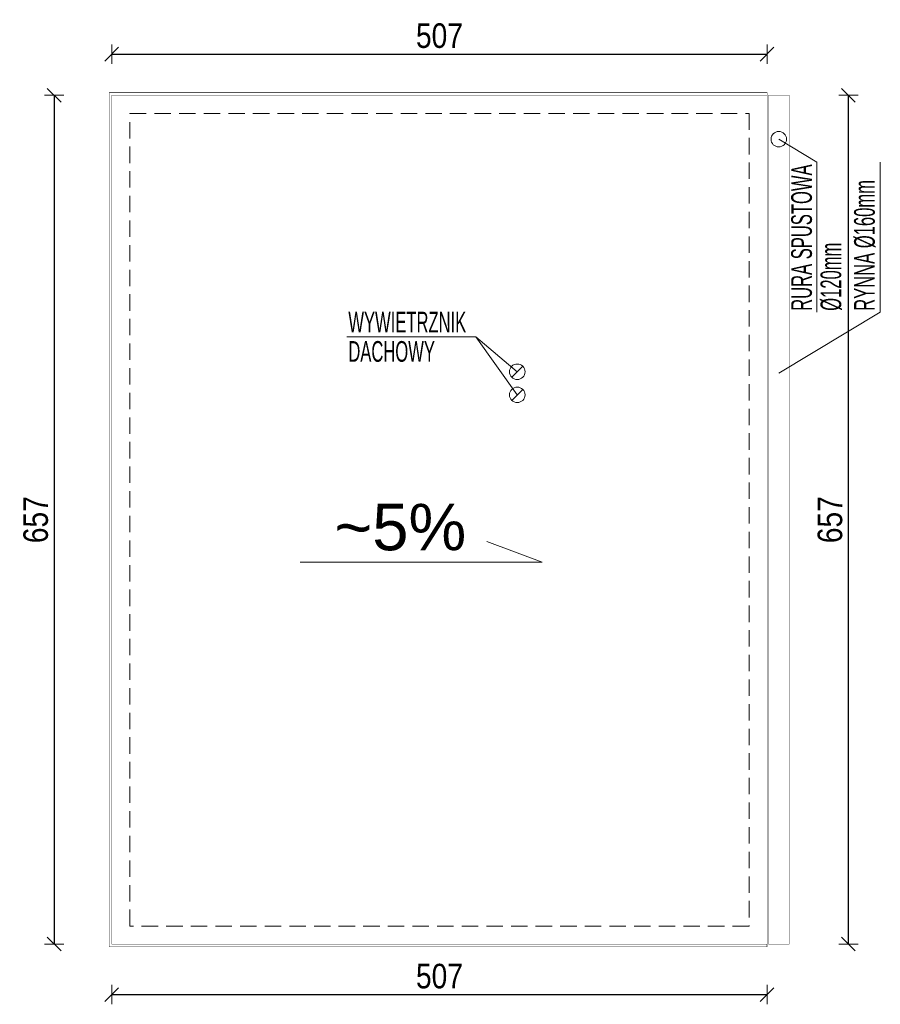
# Model space of a CAD drawing. Header units: millimetres. Extents: x 18880 to 99371, y -5529 to 27899.
# Tile 7 of 161: x 29961 to 30626, y -5529 to -4767. Entities that reach past the tile are written whole.
import ezdxf

# ---------------------------------------------------------------- set-up
doc = ezdxf.new("R2010")
doc.units = ezdxf.units.MM
doc.linetypes.add('DASHED', pattern=[19.05, 12.7, -6.35])
for name, color, linetype, lineweight in [('AA_OPIS', 2, 'Continuous', 0), ('AA_WIDOK', 254, 'Continuous', 0), ('AP wymiary', 40, 'Continuous', 0)]:
    doc.layers.add(name, color=color, linetype=linetype, lineweight=lineweight)
doc.styles.add('1', font='ARIALN.TTF')
doc.styles.add('ARIAL', font='arial.ttf')
doc.styles.add('DIM07', font='romans.shx', dxfattribs={"width": 0.7})
doc.dimstyles.new('1_50', dxfattribs={"dimscale": 10, "dimtxt": 1.9, "dimasz": 0.005, "dimexe": 0, "dimexo": 0, "dimgap": 0.45, "dimtad": 1, "dimdec": 4, "dimrnd": 0.5, "dimdsep": 46, "dimtxsty": '1', "dimblk1": 'DIM01', "dimblk2": 'DIM01', "dimsah": 1, "dimcen": 2, "dimdle": 25, "dimse1": 1, "dimse2": 1, "dimclrd": 1, "dimclrt": 2, "dimadec": 0, "dimazin": 0, "dimtfac": 0.66665, "dimtdec": 4, "dimtix": 1, "dimtmove": 0, "dimatfit": 3, "dimldrblk": 'DIM01', "dimfxl": 0, "dimtolj": 1, "dimtzin": 0, "dimarcsym": 0})

# ---------------------------------------------------------------- blocks, each defined once
blk = doc.blocks.new('DIM01')
at = {"color": 2}
blk.add_line((-106, -106), (106, 106), dxfattribs=at)
blk.add_line((0, -150), (0, 150))
blk = doc.blocks.new('*D1120')
at = {"layer": 'AP wymiary', "color": 1, "lineweight": -2, "transparency": 16777216}
blk.add_line((30031.8, -4793.64), (30538.7, -4793.64), dxfattribs=at)
at = {"layer": 'Defpoints', "color": 0, "transparency": 16777216}
for p in [(30538.75, -4793.64), (30031.75, -4825.46), (30538.75, -4825.46)]:
    blk.add_point(p, dxfattribs=at)
at = {"layer": 'AP wymiary', "color": 1, "lineweight": -2, "transparency": 16777216, "xscale": 0.05, "yscale": 0.05, "zscale": 0.05, "rotation": 180}
blk.add_blockref('DIM01', (30031.75, -4793.64), dxfattribs=at)
at = {"layer": 'AP wymiary', "color": 1, "lineweight": -2, "transparency": 16777216, "xscale": 0.05, "yscale": 0.05, "zscale": 0.05}
blk.add_blockref('DIM01', (30538.75, -4793.64), dxfattribs=at)
at = {"layer": 'AP wymiary', "color": 2, "transparency": 16777216, "insert": (30285.25, -4779.44), "char_height": 19, "attachment_point": 5, "style": '1'}
blk.add_mtext('\\A1;507', dxfattribs=at)
blk = doc.blocks.new('*D1121')
at = {"layer": 'AP wymiary', "color": 1, "lineweight": -2, "transparency": 16777216}
blk.add_line((29987.18, -4825.51), (29987.18, -5482.41), dxfattribs=at)
at = {"layer": 'Defpoints', "color": 0, "transparency": 16777216}
for p in [(30031.75, -4825.46), (29987.18, -5482.46), (30031.75, -5482.46)]:
    blk.add_point(p, dxfattribs=at)
at = {"layer": 'AP wymiary', "color": 1, "lineweight": -2, "transparency": 16777216, "xscale": 0.05, "yscale": 0.05, "zscale": 0.05}
for p, rotation in [((29987.18, -4825.46), 90), ((29987.18, -5482.46), 270)]:
    blk.add_blockref('DIM01', p, dxfattribs=dict(at, rotation=rotation))
at = {"layer": 'AP wymiary', "color": 2, "transparency": 16777216, "insert": (29972.98, -5153.96), "char_height": 19, "attachment_point": 5, "rotation": 90, "style": '1'}
blk.add_mtext('\\A1;657', dxfattribs=at)
blk = doc.blocks.new('*D1122')
at = {"layer": 'AP wymiary', "color": 1, "lineweight": -2, "transparency": 16777216}
blk.add_line((30031.8, -5521.54), (30538.7, -5521.54), dxfattribs=at)
at = {"layer": 'Defpoints', "color": 0, "transparency": 16777216}
for p in [(30031.75, -5482.46), (30538.75, -5482.46), (30538.75, -5521.54)]:
    blk.add_point(p, dxfattribs=at)
at = {"layer": 'AP wymiary', "color": 1, "lineweight": -2, "transparency": 16777216, "xscale": 0.05, "yscale": 0.05, "zscale": 0.05, "rotation": 180}
blk.add_blockref('DIM01', (30031.75, -5521.54), dxfattribs=at)
at = {"layer": 'AP wymiary', "color": 1, "lineweight": -2, "transparency": 16777216, "xscale": 0.05, "yscale": 0.05, "zscale": 0.05}
blk.add_blockref('DIM01', (30538.75, -5521.54), dxfattribs=at)
at = {"layer": 'AP wymiary', "color": 2, "transparency": 16777216, "insert": (30285.25, -5507.34), "char_height": 19, "attachment_point": 5, "style": '1'}
blk.add_mtext('\\A1;507', dxfattribs=at)
blk = doc.blocks.new('*D1123')
at = {"layer": 'AP wymiary', "color": 1, "lineweight": -2, "transparency": 16777216}
blk.add_line((30601.66, -5482.41), (30601.66, -4825.51), dxfattribs=at)
at = {"layer": 'Defpoints', "color": 0, "transparency": 16777216}
for p in [(30514.31, -4825.46), (30601.66, -4825.46), (30514.31, -5482.46)]:
    blk.add_point(p, dxfattribs=at)
at = {"layer": 'AP wymiary', "color": 1, "lineweight": -2, "transparency": 16777216, "xscale": 0.05, "yscale": 0.05, "zscale": 0.05}
for p, rotation in [((30601.66, -4825.46), 90), ((30601.66, -5482.46), 270)]:
    blk.add_blockref('DIM01', p, dxfattribs=dict(at, rotation=rotation))
at = {"layer": 'AP wymiary', "color": 2, "transparency": 16777216, "insert": (30587.46, -5153.96), "char_height": 19, "attachment_point": 5, "rotation": 90, "style": '1'}
blk.add_mtext('\\A1;657', dxfattribs=at)

msp = doc.modelspace()

# ---------------------------------------------------------------- linework, layer by layer
at = {"layer": 'AA_OPIS'}
for points in [[(30547.75051, -4859.45579), (30577.20292, -4877.14213), (30577.20292, -4993.44739)], [(30547.75051, -5040.61596), (30626.29858, -4993.44739), (30626.29858, -4877.14213)], [(30345.43048, -5039.45579), (30313.39341, -5012.49825), (30213.60352, -5012.49825)], [(30313.39341, -5012.49825), (30345.43048, -5057.33577)], [(30177.51375, -5186.72767), (30364.75697, -5186.72767), (30321.98985, -5170.89847)]]:
    msp.add_lwpolyline(points, dxfattribs=at)
at = {"layer": 'AA_WIDOK'}
for p, q in [((30341.18784, -5043.69843), (30349.67312, -5035.21315)), ((30341.18784, -5061.57841), (30349.67312, -5053.09312))]:
    msp.add_line(p, q, dxfattribs=at)
at = {"layer": 'AA_WIDOK', "color": 4, "const_width": 0.3}
for points in [[(30538.75051, -4823.45579), (30029.75051, -4823.45579), (30029.75051, -5484.45579), (30538.64362, -5484.45579), (30538.64362, -5482.45579), (30031.75051, -5482.45579), (30031.75051, -4825.45579), (30538.75051, -4825.45579)], [(30555.75051, -4825.45579), (30555.75051, -5482.45579), (30539.75051, -5482.45579), (30539.75051, -4825.45579)]]:
    msp.add_lwpolyline(points, close=True, dxfattribs=at)
at = {"layer": 'AA_WIDOK', "const_width": 0.3}
msp.add_lwpolyline([(30538.75051, -4825.45579), (30538.75051, -5482.45579)], dxfattribs=at)
at = {"layer": 'AA_WIDOK', "color": 8, "linetype": 'DASHED'}
msp.add_lwpolyline([(30524.75051, -5468.45579), (30045.75051, -5468.45579), (30045.75051, -4839.45579), (30524.75051, -4839.45579)], close=True, dxfattribs=at)
at = {"layer": 'AA_WIDOK', "color": 4, "linetype": 'Continuous'}
msp.add_circle((30547.75051, -4859.45579), 6, dxfattribs=at)
at = {"layer": 'AA_WIDOK'}
for centre in [(30345.43048, -5039.45579), (30345.43048, -5057.33577)]:
    msp.add_circle(centre, 6, dxfattribs=at)

# ---------------------------------------------------------------- texts
at = {"layer": 'AA_OPIS', "char_height": 16, "width": 151.2593731, "attachment_point": 7, "rotation": 90, "line_spacing_factor": 0.85, "style": 'DIM07'}
for s, insert in [('{\\fArial Narrow|b0|i0|c238|p34;RURA SPUSTOWA\\fArial Narrow|b0|i0|c0|p34; \\fArial Narrow|b0|i0|c238|p34;%%C120mm}', (30596.65613, -4992.28413)), ('{\\fArial Narrow|b0|i0|c238|p34;RYNNA\\fArial Narrow|b0|i0|c0|p34; \\fArial Narrow|b0|i0|c238|p34;%%C160mm}', (30622.63381, -4992.28413))]:
    msp.add_mtext(s, dxfattribs=dict(at, insert=insert))
at = {"layer": 'AA_OPIS', "attachment_point": 7}
for s, insert, char_height, width, line_spacing_factor, style in [('{\\fArial Narrow|b0|i0|c238|p34;WYWIETRZNIK\\PDACHOWY}', (30214.76678, -5031.95146), 16, 151.2593731, 0.85, 'DIM07'), ('~5%', (30203.92837, -5178.15387), 36, 237.5712013, 0.857143, 'ARIAL')]:
    msp.add_mtext(s, dxfattribs=dict(at, insert=insert, char_height=char_height, width=width, line_spacing_factor=line_spacing_factor, style=style))

# ---------------------------------------------------------------- dimensions: what is measured, and where the dimension line sits
at = {"layer": 'AP wymiary'}
for base, p1, p2, picture, middle in [((30538.75051, -4793.63595), (30031.75051, -4825.45579), (30538.75051, -4825.45579), '*D1120', (30285.25051, -4779.43506)), ((30538.75051, -5521.54207), (30031.75051, -5482.45579), (30538.75051, -5482.45579), '*D1122', (30285.25051, -5507.34118))]:
    dim = msp.add_linear_dim(base=base, p1=p1, p2=p2, dimstyle='1_50', dxfattribs=at)
    dim.commit()
    dim.dimension.update_dxf_attribs({"geometry": picture, "text_midpoint": middle})
for base, p1, p2, picture, middle in [((29987.18304, -5482.45579), (30031.75051, -4825.45579), (30031.75051, -5482.45579), '*D1121', (29972.98215, -5153.95579)), ((30601.65791, -4825.45579), (30514.31355, -5482.45579), (30514.31355, -4825.45579), '*D1123', (30587.45703, -5153.95579))]:
    dim = msp.add_linear_dim(base=base, p1=p1, p2=p2, angle=90, dimstyle='1_50', dxfattribs=at)
    dim.commit()
    dim.dimension.update_dxf_attribs({"geometry": picture, "text_midpoint": middle})

doc.saveas('drawing.dxf')
